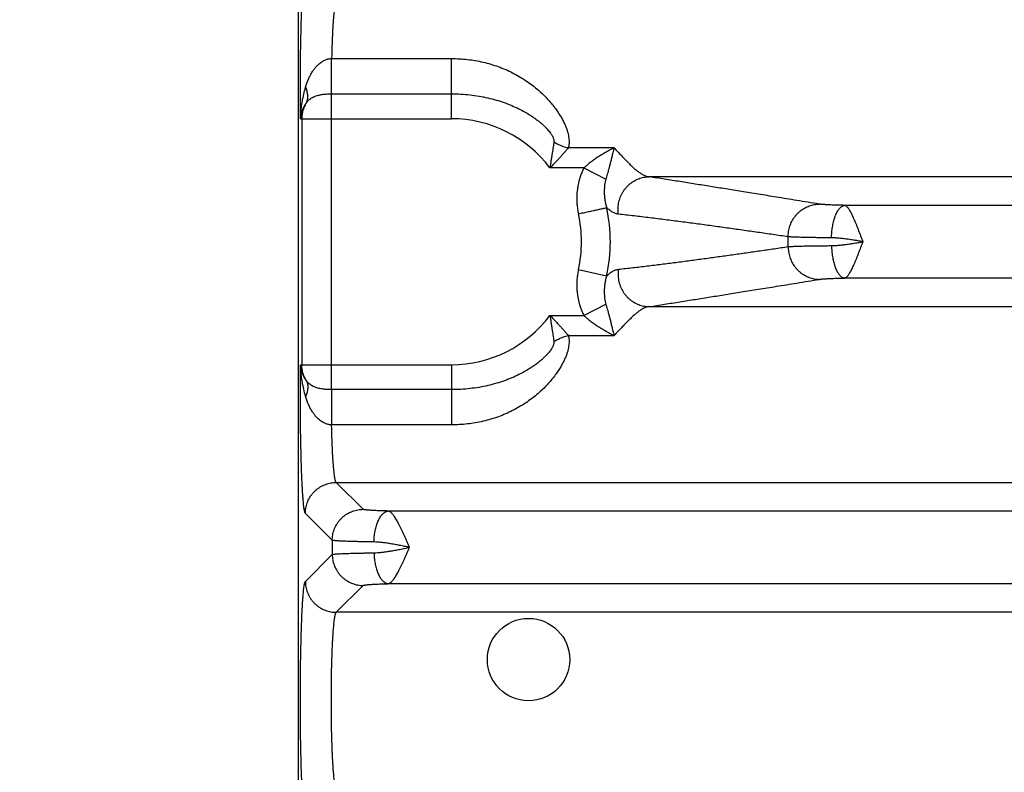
# Model space of a CAD drawing. Header units: inches. Extents: x 0 to 22, y 0 to 17.
# Tile 4 of 42: x 1.9 to 3.1, y 5.1 to 6. Entities that reach past the tile are written whole.
import ezdxf

# ---------------------------------------------------------------- set-up
doc = ezdxf.new("R2010")
doc.units = ezdxf.units.IN
doc.header["$LTSCALE"] = 1.21
doc.header["$MEASUREMENT"] = 0
doc.layers.get('0').update_dxf_attribs({"linetype": 'CONTINUOUS'})
doc.layers.add('DIMENSIONS', color=7, linetype='CONTINUOUS')
doc.styles.get("Standard").update_dxf_attribs({"font": 'txt', "width": 0.8})
doc.dimstyles.new('DIMSTYLE_1', dxfattribs={"dimtxt": 0.125, "dimasz": 0.18, "dimexe": 0.18, "dimexo": 0.0625, "dimgap": 0.09, "dimtad": 0, "dimtih": 1, "dimtoh": 1, "dimdec": 3, "dimzin": 4, "dimdsep": 46, "dimtxsty": 'STANDARD', "dimblk": '_FILLED', "dimblk1": '_FILLED', "dimblk2": '_FILLED', "dimcen": 0.09, "dimadec": 0, "dimazin": 0, "dimtp": 0.01, "dimtm": 0.01, "dimtfac": 1, "dimtdec": 3, "dimtofl": 0, "dimtmove": 0, "dimatfit": 3, "dimldrblk": '_FILLED', "dimfxl": 1, "dimtolj": 1, "dimtzin": 4, "dimarcsym": 0})

# ---------------------------------------------------------------- blocks, each defined once
blk = doc.blocks.new('_FILLED')
at = {"color": 0, "linetype": 'BYBLOCK'}
blk.add_solid([(0, 0), (-1, 0.1736), (-1, -0.1736)], dxfattribs=at)
blk = doc.blocks.new('*D0')
at = {"layer": 'DIMENSIONS', "color": 2, "linetype": 'CONTINUOUS'}
for p, q in [((3.9659, 5.7076), (3.9659, 3.1427)), ((2.2314, 3.9664), (2.2314, 3.1427)), ((2.2314, 3.2677), (1.8714, 3.2677)), ((3.9659, 3.2677), (4.3259, 3.2677))]:
    blk.add_line(p, q, dxfattribs=at)
at = {"layer": 'DIMENSIONS', "color": 2, "linetype": 'CONTINUOUS', "xscale": 0.18, "yscale": 0.18, "zscale": 0.18}
blk.add_blockref('_FILLED', (2.2314, 3.2677), dxfattribs=at)
at = {"layer": 'DIMENSIONS', "color": 2, "linetype": 'CONTINUOUS', "xscale": 0.18, "yscale": 0.18, "zscale": 0.18, "rotation": 180}
blk.add_blockref('_FILLED', (3.9659, 3.2677), dxfattribs=at)
at = {"layer": 'DIMENSIONS', "color": 2, "linetype": 'CONTINUOUS', "width": 0.8}
for s, p in [('[', (3.0614, 3.2052)), (']', (3.6614, 3.2052)), ('1.735', (2.4364, 3.2052)), ('44.06', (3.1614, 3.2052))]:
    blk.add_text(s, height=0.125, dxfattribs=at).set_placement(p)

msp = doc.modelspace()

# ---------------------------------------------------------------- linework, layer by layer
at = {"color": 7, "linetype": 'CONTINUOUS'}
for p, q in [((2.2314, 7.4003), (2.2314, 4.1176)), ((2.2745, 5.9894), (2.4294, 5.9894)), ((2.4294, 5.9116), (2.4294, 5.9894)), ((2.2744, 5.5616), (2.2744, 5.9439)), ((2.2744, 5.9439), (2.4294, 5.9439)), ((2.2343, 5.9116), (2.4294, 5.9116)), ((2.2359, 5.9116), (2.2359, 5.5938)), ((2.6394, 5.8739), (2.5803, 5.8739)), ((2.6004, 5.848), (2.5566, 5.848)), ((2.6004, 5.848), (2.6288, 5.8334)), ((3.751, 5.8366), (2.6848, 5.8366)), ((3.7665, 5.7997), (2.9374, 5.7997)), ((2.5934, 5.7167), (2.6298, 5.7087)), ((3.7665, 5.7058), (2.9374, 5.7058)), ((2.6004, 5.6574), (2.6288, 5.6721)), ((2.6848, 5.6688), (3.751, 5.6688)), ((2.5566, 5.6574), (2.6004, 5.6574)), ((2.5803, 5.6315), (2.6394, 5.6315)), ((2.2343, 5.5938), (2.4294, 5.5938)), ((2.4294, 5.5938), (2.4294, 5.516)), ((2.4294, 5.5616), (2.2744, 5.5616)), ((2.4294, 5.516), (2.2745, 5.516)), ((2.3152, 5.4069), (2.2805, 5.4416)), ((2.2805, 5.4416), (5.6513, 5.4416)), ((2.2753, 5.3669), (2.2405, 5.4017)), ((5.5842, 5.4047), (2.3476, 5.4047)), ((2.2753, 5.3669), (2.2753, 5.3485)), ((2.2405, 5.3138), (2.2753, 5.3485)), ((2.2805, 5.2738), (2.3152, 5.3085)), ((5.5842, 5.3108), (2.3476, 5.3108)), ((5.6513, 5.2738), (2.2805, 5.2738))]:
    msp.add_line(p, q, dxfattribs=at)
msp.add_circle((2.5289, 5.2127), 0.0532, dxfattribs=at)
for radius, start, end in [(0.1589, 36.8589, 90), (0.1679, 347.6098, 12.3903), (0.2052, 347.61, 12.3893), (0.435, 359.1688, 0.8312), (0.1589, 270, 323.1429)]:
    msp.add_arc((2.4294, 5.7527), radius, start, end, dxfattribs=at)
for points, knots in [([(2.2343, 5.9116), (2.2343, 5.9147), (2.2342, 5.9208), (2.2342, 5.93), (2.2341, 5.9393), (2.2341, 5.9487), (2.2341, 5.9582), (2.2341, 5.9676), (2.2342, 5.9769), (2.2343, 5.9862), (2.2344, 5.9953), (2.2345, 6.0042), (2.2347, 6.013), (2.2349, 6.0214), (2.2351, 6.0297), (2.2353, 6.0376), (2.2355, 6.0452), (2.2358, 6.0524), (2.2361, 6.0593), (2.2364, 6.0657), (2.2367, 6.0717), (2.237, 6.0773), (2.2374, 6.0823), (2.2377, 6.0869), (2.2381, 6.0909), (2.2385, 6.0944), (2.2389, 6.0974), (2.2393, 6.0998), (2.2396, 6.1016), (2.24, 6.1029), (2.2403, 6.1036), (2.2405, 6.1038)], [0, 0, 0, 0, 0.047111, 0.095069, 0.143652, 0.192627, 0.241748, 0.29077, 0.339445, 0.387538, 0.434873, 0.481302, 0.52668, 0.570858, 0.613662, 0.654917, 0.694461, 0.732139, 0.767797, 0.8013, 0.832524, 0.861362, 0.887727, 0.911529, 0.932673, 0.951057, 0.966598, 0.979247, 0.988986, 0.995852, 1, 1, 1, 1]), ([(2.2805, 6.0638), (2.2803, 6.0637), (2.28, 6.0631), (2.2795, 6.0621), (2.2791, 6.0605), (2.2787, 6.0585), (2.2783, 6.0561), (2.2779, 6.0531), (2.2775, 6.0498), (2.2772, 6.046), (2.2768, 6.0418), (2.2765, 6.0373), (2.2761, 6.0323), (2.2758, 6.027), (2.2755, 6.0214), (2.2753, 6.0155), (2.275, 6.0093), (2.2748, 6.0029), (2.2746, 5.9962), (2.2745, 5.9917), (2.2745, 5.9894)], [0, 0, 0, 0, 0.009554, 0.024716, 0.045896, 0.073156, 0.106452, 0.14569, 0.19074, 0.241427, 0.297529, 0.358813, 0.425028, 0.495889, 0.571074, 0.650244, 0.733067, 0.819204, 0.908301, 1, 1, 1, 1]), ([(2.2408, 5.9523), (2.2413, 5.954), (2.2424, 5.9575), (2.2443, 5.9624), (2.2465, 5.9672), (2.2489, 5.9714), (2.2514, 5.9752), (2.254, 5.9784), (2.2565, 5.981), (2.2589, 5.9831), (2.2612, 5.9848), (2.2634, 5.9862), (2.2655, 5.9873), (2.2674, 5.9881), (2.2693, 5.9887), (2.271, 5.9891), (2.2728, 5.9893), (2.2739, 5.9894), (2.2745, 5.9894)], [0, 0, 0, 0, 0.10128, 0.201942, 0.300043, 0.393309, 0.478691, 0.554673, 0.621817, 0.681634, 0.73516, 0.783247, 0.826554, 0.865761, 0.901712, 0.935369, 0.967763, 1, 1, 1, 1]), ([(2.2744, 5.9439), (2.2744, 5.9445), (2.2744, 5.9458), (2.2744, 5.9479), (2.2744, 5.9502), (2.2744, 5.9527), (2.2744, 5.9553), (2.2744, 5.9581), (2.2744, 5.961), (2.2745, 5.9641), (2.2745, 5.9672), (2.2745, 5.9703), (2.2745, 5.9735), (2.2745, 5.9768), (2.2745, 5.98), (2.2745, 5.9832), (2.2745, 5.9863), (2.2745, 5.9884), (2.2745, 5.9894)], [0, 0, 0, 0, 0.041458, 0.087597, 0.13809, 0.192584, 0.250697, 0.31202, 0.376122, 0.442554, 0.510849, 0.580528, 0.651101, 0.722072, 0.792944, 0.863218, 0.932401, 1, 1, 1, 1]), ([(2.4294, 5.9894), (2.4328, 5.9894), (2.4397, 5.9892), (2.4499, 5.9883), (2.4601, 5.9869), (2.4702, 5.9849), (2.4801, 5.9822), (2.4898, 5.9791), (2.4992, 5.9753), (2.5083, 5.9711), (2.5169, 5.9664), (2.525, 5.9614), (2.5325, 5.956), (2.5395, 5.9504), (2.5459, 5.9448), (2.5517, 5.939), (2.5568, 5.9334), (2.5614, 5.9278), (2.5655, 5.9223), (2.569, 5.917), (2.572, 5.9119), (2.5745, 5.907), (2.5766, 5.9024), (2.5783, 5.8981), (2.5796, 5.8939), (2.5805, 5.8901), (2.581, 5.8864), (2.5813, 5.883), (2.5813, 5.8798), (2.5809, 5.8768), (2.5805, 5.8748), (2.5803, 5.8739)], [0, 0, 0, 0, 0.048915, 0.098023, 0.147198, 0.196327, 0.245303, 0.294008, 0.342304, 0.389983, 0.436783, 0.482435, 0.526674, 0.569267, 0.610021, 0.648794, 0.685498, 0.720076, 0.752511, 0.7828, 0.810975, 0.837078, 0.861189, 0.883415, 0.903896, 0.922819, 0.94036, 0.956707, 0.971982, 0.986369, 1, 1, 1, 1]), ([(2.2343, 5.9116), (2.2344, 5.9139), (2.2346, 5.9188), (2.2353, 5.9264), (2.2366, 5.9347), (2.2384, 5.9434), (2.24, 5.9493), (2.2408, 5.9523)], [0, 0, 0, 0, 0.167524, 0.353693, 0.556215, 0.772585, 1, 1, 1, 1]), ([(2.2416, 5.9318), (2.2419, 5.9324), (2.2425, 5.9337), (2.2432, 5.9357), (2.2436, 5.9379), (2.2437, 5.9402), (2.2436, 5.9425), (2.2433, 5.9449), (2.2427, 5.9474), (2.2419, 5.9498), (2.2412, 5.9515), (2.2408, 5.9523)], [0, 0, 0, 0, 0.098733, 0.199005, 0.301697, 0.407562, 0.517203, 0.631062, 0.749418, 0.8724, 1, 1, 1, 1]), ([(2.2416, 5.9318), (2.242, 5.9325), (2.2429, 5.9337), (2.2446, 5.9355), (2.2464, 5.9371), (2.2485, 5.9385), (2.2507, 5.9397), (2.2531, 5.9407), (2.2556, 5.9416), (2.2582, 5.9423), (2.2608, 5.9428), (2.2635, 5.9432), (2.2662, 5.9435), (2.269, 5.9437), (2.2717, 5.9438), (2.2735, 5.9439), (2.2744, 5.9439)], [0, 0, 0, 0, 0.064436, 0.129812, 0.196363, 0.264294, 0.333754, 0.404776, 0.47723, 0.550851, 0.625279, 0.700144, 0.77515, 0.850185, 0.925178, 1, 1, 1, 1]), ([(2.4294, 5.9439), (2.4334, 5.9439), (2.4414, 5.9436), (2.4533, 5.9427), (2.4649, 5.941), (2.4762, 5.9388), (2.4871, 5.9359), (2.4975, 5.9326), (2.5072, 5.9288), (2.5159, 5.9248), (2.5236, 5.9208), (2.5301, 5.9169), (2.5357, 5.9132), (2.5404, 5.9097), (2.5445, 5.9064), (2.5479, 5.9034), (2.5509, 5.9005), (2.5533, 5.8979), (2.5554, 5.8955), (2.5571, 5.8933), (2.5585, 5.8913), (2.5596, 5.8895), (2.5605, 5.8878), (2.5611, 5.8863), (2.5615, 5.8849), (2.5618, 5.8837), (2.5618, 5.8827), (2.5618, 5.882), (2.5617, 5.8817)], [0, 0, 0, 0, 0.077846, 0.155132, 0.231446, 0.306376, 0.379372, 0.450112, 0.518223, 0.581238, 0.637194, 0.6861, 0.729164, 0.767138, 0.800664, 0.830309, 0.856526, 0.87971, 0.900185, 0.918235, 0.934092, 0.947985, 0.960112, 0.970635, 0.979692, 0.987465, 0.994163, 1, 1, 1, 1]), ([(2.2343, 5.9116), (2.2344, 5.913), (2.2348, 5.9158), (2.2357, 5.9199), (2.2372, 5.924), (2.2391, 5.928), (2.2407, 5.9306), (2.2416, 5.9318)], [0, 0, 0, 0, 0.189276, 0.385003, 0.58597, 0.791255, 1, 1, 1, 1]), ([(2.2416, 5.9318), (2.2411, 5.9311), (2.2402, 5.9295), (2.2391, 5.9271), (2.2381, 5.9246), (2.2373, 5.9221), (2.2367, 5.9195), (2.2362, 5.9169), (2.2359, 5.9143), (2.2359, 5.9125), (2.2359, 5.9116)], [0, 0, 0, 0, 0.125902, 0.251317, 0.376328, 0.501104, 0.625839, 0.750545, 0.875238, 1, 1, 1, 1]), ([(2.5617, 5.8817), (2.5616, 5.8807), (2.5612, 5.8785), (2.5607, 5.8751), (2.5601, 5.8714), (2.5594, 5.8674), (2.5588, 5.863), (2.5581, 5.8583), (2.5573, 5.8533), (2.5568, 5.8498), (2.5566, 5.848)], [0, 0, 0, 0, 0.092276, 0.193352, 0.3036, 0.423267, 0.552488, 0.691498, 0.840613, 1, 1, 1, 1]), ([(2.5617, 5.8817), (2.5627, 5.8811), (2.5646, 5.88), (2.5676, 5.8784), (2.5706, 5.877), (2.5738, 5.8758), (2.577, 5.8747), (2.5792, 5.8742), (2.5803, 5.8739)], [0, 0, 0, 0, 0.16539, 0.332294, 0.499965, 0.667645, 0.834572, 1, 1, 1, 1]), ([(2.5803, 5.8739), (2.5795, 5.8731), (2.578, 5.8713), (2.5757, 5.8685), (2.573, 5.8656), (2.5702, 5.8624), (2.5671, 5.859), (2.5638, 5.8555), (2.5603, 5.8518), (2.5578, 5.8493), (2.5566, 5.848)], [0, 0, 0, 0, 0.0947, 0.198586, 0.311526, 0.43322, 0.563258, 0.701301, 0.847033, 1, 1, 1, 1]), ([(2.6394, 5.8739), (2.6375, 5.873), (2.6335, 5.8709), (2.6277, 5.8676), (2.6219, 5.8642), (2.6165, 5.8608), (2.6117, 5.8574), (2.6074, 5.8542), (2.6037, 5.8511), (2.6015, 5.849), (2.6004, 5.848)], [0, 0, 0, 0, 0.138838, 0.284573, 0.429669, 0.566998, 0.692718, 0.805871, 0.907803, 1, 1, 1, 1]), ([(2.6394, 5.8739), (2.6389, 5.8719), (2.6379, 5.8679), (2.6365, 5.8622), (2.6352, 5.857), (2.634, 5.8522), (2.6329, 5.8478), (2.6317, 5.8437), (2.6307, 5.84), (2.6297, 5.8366), (2.6291, 5.8344), (2.6288, 5.8334)], [0, 0, 0, 0, 0.152021, 0.291113, 0.418592, 0.536132, 0.644762, 0.74517, 0.837578, 0.92245, 1, 1, 1, 1]), ([(2.6394, 5.8739), (2.6411, 5.8722), (2.6442, 5.8689), (2.6488, 5.8641), (2.6532, 5.8595), (2.6573, 5.8552), (2.6613, 5.8513), (2.665, 5.8478), (2.6686, 5.8447), (2.6721, 5.8421), (2.6754, 5.84), (2.6786, 5.8383), (2.6817, 5.8372), (2.6838, 5.8367), (2.6848, 5.8366)], [0, 0, 0, 0, 0.118163, 0.230586, 0.33685, 0.436616, 0.529662, 0.615844, 0.695167, 0.767758, 0.833891, 0.894106, 0.949183, 1, 1, 1, 1]), ([(2.6004, 5.848), (2.5996, 5.8464), (2.598, 5.8431), (2.596, 5.8378), (2.5942, 5.8322), (2.5929, 5.8264), (2.5919, 5.8203), (2.5913, 5.8141), (2.5911, 5.8078), (2.5914, 5.8014), (2.5922, 5.7951), (2.5929, 5.7908), (2.5934, 5.7887)], [0, 0, 0, 0, 0.089228, 0.182208, 0.278412, 0.377264, 0.47817, 0.580629, 0.684338, 0.789006, 0.89433, 1, 1, 1, 1]), ([(2.6288, 5.8334), (2.6284, 5.8322), (2.6278, 5.8298), (2.6272, 5.8258), (2.6268, 5.8214), (2.6266, 5.8166), (2.6269, 5.8116), (2.6275, 5.8065), (2.6284, 5.8016), (2.6293, 5.7983), (2.6298, 5.7967)], [0, 0, 0, 0, 0.094736, 0.203968, 0.324748, 0.454406, 0.590138, 0.728594, 0.866391, 1, 1, 1, 1]), ([(2.645, 5.7883), (2.6448, 5.7895), (2.6446, 5.7919), (2.6445, 5.7955), (2.6448, 5.799), (2.6453, 5.8026), (2.6461, 5.8061), (2.6472, 5.8095), (2.6486, 5.8128), (2.6502, 5.816), (2.6521, 5.819), (2.6543, 5.8218), (2.6567, 5.8245), (2.6592, 5.8269), (2.662, 5.8291), (2.6649, 5.831), (2.668, 5.8327), (2.6712, 5.8341), (2.6745, 5.8352), (2.6779, 5.836), (2.6813, 5.8365), (2.6836, 5.8366), (2.6848, 5.8366)], [0, 0, 0, 0, 0.05057, 0.101209, 0.151892, 0.20259, 0.253278, 0.303927, 0.354512, 0.405008, 0.455393, 0.505649, 0.555761, 0.605718, 0.655513, 0.705144, 0.754616, 0.803935, 0.853115, 0.902171, 0.951125, 1, 1, 1, 1]), ([(2.9047, 5.8013), (2.895, 5.8029), (2.8765, 5.8059), (2.8501, 5.8102), (2.8263, 5.8141), (2.8044, 5.8176), (2.7839, 5.8209), (2.764, 5.8241), (2.7443, 5.8272), (2.7246, 5.8304), (2.7047, 5.8335), (2.6914, 5.8356), (2.6848, 5.8366)], [0, 0, 0, 0, 0.133447, 0.252382, 0.359649, 0.458105, 0.550635, 0.64014, 0.729347, 0.81914, 0.909402, 1, 1, 1, 1]), ([(2.5934, 5.7887), (2.5945, 5.789), (2.5967, 5.7895), (2.5999, 5.7902), (2.6031, 5.7909), (2.6062, 5.7916), (2.6093, 5.7922), (2.6122, 5.7929), (2.615, 5.7935), (2.6176, 5.794), (2.62, 5.7946), (2.6222, 5.7951), (2.6242, 5.7955), (2.6259, 5.7959), (2.6275, 5.7962), (2.6287, 5.7965), (2.6295, 5.7967), (2.6298, 5.7967)], [0, 0, 0, 0, 0.090231, 0.179774, 0.267948, 0.354081, 0.43752, 0.517629, 0.593799, 0.665451, 0.732038, 0.793055, 0.848036, 0.896564, 0.938268, 0.972832, 1, 1, 1, 1]), ([(2.645, 5.7883), (2.6444, 5.7884), (2.6431, 5.7886), (2.6413, 5.7892), (2.6394, 5.7899), (2.6375, 5.7909), (2.6356, 5.792), (2.6337, 5.7934), (2.6317, 5.795), (2.6304, 5.7961), (2.6298, 5.7967)], [0, 0, 0, 0, 0.105913, 0.214767, 0.327999, 0.446866, 0.572538, 0.706018, 0.848245, 1, 1, 1, 1]), ([(2.8644, 5.759), (2.8644, 5.7602), (2.8645, 5.7625), (2.8649, 5.7659), (2.8656, 5.7693), (2.8665, 5.7726), (2.8677, 5.7759), (2.8692, 5.779), (2.8709, 5.782), (2.8728, 5.7848), (2.875, 5.7875), (2.8773, 5.79), (2.8799, 5.7923), (2.8826, 5.7943), (2.8855, 5.7961), (2.8885, 5.7977), (2.8916, 5.799), (2.8948, 5.8), (2.8981, 5.8007), (2.9014, 5.8012), (2.9036, 5.8013), (2.9047, 5.8013)], [0, 0, 0, 0, 0.053337, 0.1067, 0.160065, 0.213406, 0.266698, 0.319919, 0.373046, 0.426062, 0.47895, 0.531697, 0.584295, 0.636739, 0.689029, 0.741167, 0.793162, 0.845026, 0.896774, 0.948425, 1, 1, 1, 1]), ([(2.9374, 5.7997), (2.9361, 5.7997), (2.9336, 5.7998), (2.9299, 5.7999), (2.9263, 5.8), (2.923, 5.8001), (2.9198, 5.8002), (2.9168, 5.8003), (2.9141, 5.8005), (2.9117, 5.8006), (2.9095, 5.8008), (2.9077, 5.801), (2.9061, 5.8011), (2.9052, 5.8013), (2.9047, 5.8013)], [0, 0, 0, 0, 0.117656, 0.23134, 0.340278, 0.443696, 0.540893, 0.631221, 0.71406, 0.788869, 0.855198, 0.91265, 0.960953, 1, 1, 1, 1]), ([(2.9204, 5.7578), (2.9205, 5.759), (2.9205, 5.7613), (2.9208, 5.7649), (2.9211, 5.7683), (2.9216, 5.7717), (2.9222, 5.775), (2.9229, 5.7782), (2.9237, 5.7812), (2.9246, 5.7841), (2.9256, 5.7868), (2.9266, 5.7892), (2.9278, 5.7915), (2.929, 5.7935), (2.9303, 5.7952), (2.9317, 5.7967), (2.933, 5.7979), (2.9345, 5.7988), (2.9359, 5.7994), (2.9369, 5.7996), (2.9374, 5.7997)], [0, 0, 0, 0, 0.074355, 0.148322, 0.221454, 0.293314, 0.363478, 0.431542, 0.497128, 0.55989, 0.619518, 0.675754, 0.728396, 0.777312, 0.822463, 0.86392, 0.901898, 0.936794, 0.969216, 1, 1, 1, 1]), ([(2.9611, 5.7528), (2.9606, 5.7541), (2.9595, 5.7567), (2.9581, 5.7607), (2.9566, 5.7646), (2.9551, 5.7685), (2.9537, 5.7722), (2.9522, 5.7757), (2.9508, 5.7791), (2.9494, 5.7823), (2.9481, 5.7853), (2.9467, 5.7881), (2.9454, 5.7906), (2.9442, 5.7928), (2.943, 5.7947), (2.9418, 5.7963), (2.9406, 5.7976), (2.9395, 5.7987), (2.9385, 5.7994), (2.9377, 5.7996), (2.9374, 5.7997)], [0, 0, 0, 0, 0.079859, 0.159606, 0.238207, 0.315172, 0.390014, 0.462236, 0.53134, 0.596877, 0.658444, 0.715696, 0.768341, 0.816106, 0.858852, 0.896555, 0.929027, 0.956613, 0.980188, 1, 1, 1, 1]), ([(2.8644, 5.759), (2.8578, 5.76), (2.8447, 5.7619), (2.825, 5.7648), (2.8052, 5.7676), (2.7854, 5.7704), (2.7656, 5.7732), (2.7457, 5.7759), (2.7257, 5.7785), (2.7057, 5.7811), (2.6855, 5.7836), (2.6653, 5.7861), (2.6518, 5.7876), (2.645, 5.7883)], [0, 0, 0, 0, 0.090107, 0.180021, 0.270002, 0.360309, 0.450965, 0.541613, 0.632313, 0.723578, 0.815464, 0.907697, 1, 1, 1, 1]), ([(2.9204, 5.7578), (2.9184, 5.7578), (2.9144, 5.7578), (2.9084, 5.7579), (2.9027, 5.7579), (2.8973, 5.758), (2.8922, 5.7581), (2.8874, 5.7582), (2.883, 5.7583), (2.8789, 5.7584), (2.8752, 5.7585), (2.8719, 5.7586), (2.869, 5.7587), (2.8666, 5.7589), (2.8651, 5.759), (2.8644, 5.759)], [0, 0, 0, 0, 0.109812, 0.215768, 0.317362, 0.41411, 0.505554, 0.591256, 0.670807, 0.743828, 0.809971, 0.868924, 0.920407, 0.96417, 1, 1, 1, 1]), ([(2.9611, 5.7527), (2.9589, 5.7531), (2.9547, 5.7538), (2.9484, 5.7549), (2.9422, 5.7558), (2.9362, 5.7566), (2.9306, 5.7572), (2.9254, 5.7576), (2.922, 5.7578), (2.9204, 5.7578)], [0, 0, 0, 0, 0.159106, 0.31593, 0.468888, 0.616029, 0.75507, 0.883659, 1, 1, 1, 1]), ([(2.9204, 5.7477), (2.922, 5.7477), (2.9254, 5.7478), (2.9306, 5.7482), (2.9362, 5.7488), (2.9422, 5.7496), (2.9483, 5.7506), (2.9547, 5.7516), (2.9589, 5.7523), (2.9611, 5.7527)], [0, 0, 0, 0, 0.116437, 0.244998, 0.383973, 0.531003, 0.68391, 0.840745, 1, 1, 1, 1]), ([(2.9374, 5.7058), (2.9377, 5.7058), (2.9385, 5.7061), (2.9395, 5.7068), (2.9406, 5.7078), (2.9418, 5.7091), (2.943, 5.7107), (2.9442, 5.7127), (2.9454, 5.7149), (2.9467, 5.7174), (2.9481, 5.7201), (2.9494, 5.7231), (2.9508, 5.7263), (2.9522, 5.7297), (2.9537, 5.7333), (2.9551, 5.737), (2.9566, 5.7408), (2.9581, 5.7448), (2.9596, 5.7487), (2.9606, 5.7514), (2.9611, 5.7528)], [0, 0, 0, 0, 0.019774, 0.043337, 0.071031, 0.103467, 0.141085, 0.183814, 0.23153, 0.284121, 0.341339, 0.402863, 0.468333, 0.537357, 0.609525, 0.684359, 0.761322, 0.839866, 0.919448, 1, 1, 1, 1]), ([(2.645, 5.7171), (2.6512, 5.7178), (2.6636, 5.7192), (2.6822, 5.7214), (2.7007, 5.7237), (2.7191, 5.726), (2.7374, 5.7284), (2.7557, 5.7309), (2.7739, 5.7334), (2.7921, 5.7359), (2.8102, 5.7385), (2.8283, 5.7411), (2.8463, 5.7437), (2.8584, 5.7455), (2.8644, 5.7464)], [0, 0, 0, 0, 0.08466, 0.16933, 0.253747, 0.337643, 0.420888, 0.503872, 0.586945, 0.669916, 0.752563, 0.834999, 0.917415, 1, 1, 1, 1]), ([(2.8644, 5.7464), (2.8651, 5.7465), (2.8666, 5.7466), (2.869, 5.7467), (2.8719, 5.7468), (2.8752, 5.7469), (2.8789, 5.747), (2.883, 5.7472), (2.8874, 5.7473), (2.8922, 5.7473), (2.8973, 5.7474), (2.9027, 5.7475), (2.9084, 5.7476), (2.9144, 5.7476), (2.9184, 5.7476), (2.9204, 5.7477)], [0, 0, 0, 0, 0.03583, 0.079593, 0.131076, 0.190029, 0.256173, 0.329193, 0.408744, 0.494446, 0.585889, 0.682637, 0.784231, 0.890187, 1, 1, 1, 1]), ([(2.8644, 5.7464), (2.8644, 5.7453), (2.8645, 5.7429), (2.8649, 5.7395), (2.8656, 5.7361), (2.8665, 5.7328), (2.8677, 5.7295), (2.8692, 5.7264), (2.8709, 5.7234), (2.8728, 5.7206), (2.875, 5.7179), (2.8773, 5.7154), (2.8799, 5.7132), (2.8826, 5.7111), (2.8855, 5.7093), (2.8885, 5.7078), (2.8916, 5.7065), (2.8948, 5.7054), (2.8981, 5.7047), (2.9014, 5.7042), (2.9036, 5.7041), (2.9047, 5.7041)], [0, 0, 0, 0, 0.053337, 0.106699, 0.160064, 0.213404, 0.266696, 0.319916, 0.373043, 0.426059, 0.478946, 0.531694, 0.584292, 0.636736, 0.689026, 0.741164, 0.79316, 0.845024, 0.896772, 0.948424, 1, 1, 1, 1]), ([(2.9204, 5.7477), (2.9205, 5.7465), (2.9205, 5.7441), (2.9208, 5.7406), (2.9211, 5.7371), (2.9216, 5.7337), (2.9222, 5.7304), (2.9229, 5.7272), (2.9237, 5.7242), (2.9246, 5.7213), (2.9256, 5.7187), (2.9266, 5.7162), (2.9278, 5.7139), (2.929, 5.7119), (2.9303, 5.7102), (2.9317, 5.7087), (2.933, 5.7075), (2.9345, 5.7066), (2.9359, 5.706), (2.9369, 5.7058), (2.9374, 5.7058)], [0, 0, 0, 0, 0.074354, 0.14832, 0.221452, 0.293311, 0.363474, 0.431538, 0.497124, 0.559885, 0.619514, 0.675751, 0.728393, 0.77731, 0.822461, 0.863918, 0.901897, 0.936793, 0.969216, 1, 1, 1, 1]), ([(2.5934, 5.7167), (2.5929, 5.7146), (2.5922, 5.7104), (2.5914, 5.704), (2.5911, 5.6977), (2.5913, 5.6914), (2.5919, 5.6851), (2.5929, 5.6791), (2.5942, 5.6732), (2.596, 5.6676), (2.598, 5.6623), (2.5996, 5.659), (2.6004, 5.6574)], [0, 0, 0, 0, 0.105322, 0.210505, 0.315181, 0.418992, 0.521589, 0.622615, 0.721549, 0.8178, 0.910793, 1, 1, 1, 1]), ([(2.6298, 5.7087), (2.6305, 5.7093), (2.6318, 5.7105), (2.6339, 5.7121), (2.6358, 5.7135), (2.6377, 5.7147), (2.6396, 5.7156), (2.6414, 5.7163), (2.6432, 5.7168), (2.6444, 5.717), (2.645, 5.7171)], [0, 0, 0, 0, 0.16011, 0.306912, 0.442195, 0.567597, 0.684643, 0.794759, 0.899379, 1, 1, 1, 1]), ([(2.645, 5.7171), (2.6448, 5.7159), (2.6446, 5.7136), (2.6445, 5.71), (2.6448, 5.7064), (2.6453, 5.7028), (2.6461, 5.6993), (2.6472, 5.6959), (2.6486, 5.6926), (2.6502, 5.6895), (2.6521, 5.6864), (2.6543, 5.6836), (2.6567, 5.681), (2.6592, 5.6785), (2.662, 5.6764), (2.6649, 5.6744), (2.668, 5.6727), (2.6712, 5.6714), (2.6745, 5.6703), (2.6779, 5.6695), (2.6813, 5.6689), (2.6836, 5.6688), (2.6848, 5.6688)], [0, 0, 0, 0, 0.050572, 0.101213, 0.151897, 0.202597, 0.253285, 0.303935, 0.35452, 0.405017, 0.455402, 0.505658, 0.555769, 0.605725, 0.65552, 0.705151, 0.754621, 0.803939, 0.853118, 0.902173, 0.951126, 1, 1, 1, 1]), ([(2.6298, 5.7087), (2.6293, 5.7071), (2.6284, 5.7039), (2.6275, 5.6989), (2.6269, 5.6938), (2.6266, 5.6888), (2.6268, 5.6841), (2.6272, 5.6796), (2.6278, 5.6757), (2.6284, 5.6732), (2.6288, 5.6721)], [0, 0, 0, 0, 0.133699, 0.271501, 0.409918, 0.545565, 0.675104, 0.795793, 0.905043, 1, 1, 1, 1]), ([(2.6848, 5.6688), (2.6914, 5.6698), (2.7047, 5.6719), (2.7246, 5.6751), (2.7443, 5.6782), (2.764, 5.6814), (2.7839, 5.6845), (2.8044, 5.6878), (2.8263, 5.6914), (2.8501, 5.6952), (2.8765, 5.6995), (2.895, 5.7025), (2.9047, 5.7041)], [0, 0, 0, 0, 0.090598, 0.18086, 0.270653, 0.35986, 0.449365, 0.541895, 0.640351, 0.747618, 0.866553, 1, 1, 1, 1]), ([(2.9047, 5.7041), (2.9052, 5.7042), (2.9061, 5.7043), (2.9077, 5.7045), (2.9095, 5.7046), (2.9117, 5.7048), (2.9141, 5.7049), (2.9168, 5.7051), (2.9198, 5.7052), (2.923, 5.7054), (2.9263, 5.7055), (2.9299, 5.7056), (2.9336, 5.7057), (2.9361, 5.7057), (2.9374, 5.7058)], [0, 0, 0, 0, 0.039047, 0.08735, 0.144802, 0.211132, 0.285941, 0.368779, 0.459108, 0.556304, 0.659722, 0.76866, 0.882344, 1, 1, 1, 1]), ([(2.6288, 5.6721), (2.6291, 5.671), (2.6297, 5.6688), (2.6307, 5.6654), (2.6317, 5.6617), (2.6329, 5.6576), (2.634, 5.6532), (2.6353, 5.6484), (2.6365, 5.6431), (2.6379, 5.6375), (2.6389, 5.6335), (2.6394, 5.6315)], [0, 0, 0, 0, 0.077629, 0.1626, 0.255163, 0.355819, 0.464854, 0.582849, 0.710644, 0.849504, 1, 1, 1, 1]), ([(2.6848, 5.6688), (2.6838, 5.6687), (2.6817, 5.6683), (2.6786, 5.6671), (2.6754, 5.6655), (2.6721, 5.6634), (2.6686, 5.6607), (2.6651, 5.6577), (2.6613, 5.6541), (2.6574, 5.6502), (2.6532, 5.646), (2.6489, 5.6414), (2.6442, 5.6365), (2.6411, 5.6332), (2.6394, 5.6315)], [0, 0, 0, 0, 0.050728, 0.105626, 0.165685, 0.2317, 0.304176, 0.383462, 0.469719, 0.562908, 0.662877, 0.769328, 0.881855, 1, 1, 1, 1]), ([(2.5566, 5.6574), (2.5568, 5.6556), (2.5573, 5.6521), (2.5581, 5.6471), (2.5588, 5.6424), (2.5594, 5.6381), (2.5601, 5.634), (2.5607, 5.6303), (2.5612, 5.6269), (2.5616, 5.6247), (2.5617, 5.6237)], [0, 0, 0, 0, 0.159389, 0.3085, 0.447504, 0.576721, 0.696388, 0.806638, 0.907718, 1, 1, 1, 1]), ([(2.5566, 5.6574), (2.5578, 5.6561), (2.5603, 5.6536), (2.5638, 5.65), (2.5671, 5.6464), (2.5702, 5.643), (2.573, 5.6399), (2.5757, 5.6369), (2.578, 5.6341), (2.5795, 5.6324), (2.5803, 5.6315)], [0, 0, 0, 0, 0.152964, 0.298691, 0.436728, 0.566762, 0.688456, 0.8014, 0.905291, 1, 1, 1, 1]), ([(2.6004, 5.6574), (2.6015, 5.6564), (2.6037, 5.6543), (2.6074, 5.6513), (2.6117, 5.648), (2.6165, 5.6447), (2.6219, 5.6412), (2.6277, 5.6378), (2.6335, 5.6346), (2.6375, 5.6325), (2.6394, 5.6315)], [0, 0, 0, 0, 0.092367, 0.194462, 0.307751, 0.43353, 0.570711, 0.715351, 0.86077, 1, 1, 1, 1]), ([(2.5803, 5.6315), (2.5805, 5.6306), (2.5809, 5.6287), (2.5813, 5.6256), (2.5813, 5.6224), (2.581, 5.6189), (2.5804, 5.6152), (2.5795, 5.6113), (2.5782, 5.6072), (2.5765, 5.6028), (2.5744, 5.5982), (2.5719, 5.5934), (2.5689, 5.5883), (2.5654, 5.5831), (2.5614, 5.5776), (2.5568, 5.5721), (2.5517, 5.5664), (2.5459, 5.5607), (2.5396, 5.555), (2.5326, 5.5495), (2.525, 5.5441), (2.5169, 5.5391), (2.5083, 5.5344), (2.4993, 5.5301), (2.4899, 5.5264), (2.4802, 5.5232), (2.4703, 5.5206), (2.4601, 5.5185), (2.4499, 5.5171), (2.4397, 5.5162), (2.4328, 5.516), (2.4294, 5.516)], [0, 0, 0, 0, 0.013684, 0.028191, 0.043648, 0.06019, 0.077969, 0.097102, 0.117721, 0.139976, 0.163999, 0.189945, 0.217918, 0.247996, 0.280232, 0.314647, 0.351217, 0.389882, 0.430543, 0.473069, 0.517262, 0.562894, 0.609703, 0.657413, 0.705745, 0.754501, 0.803533, 0.852716, 0.901938, 0.951077, 1, 1, 1, 1]), ([(2.5617, 5.6237), (2.5618, 5.6234), (2.5618, 5.6227), (2.5618, 5.6217), (2.5615, 5.6205), (2.5611, 5.6192), (2.5605, 5.6176), (2.5596, 5.616), (2.5585, 5.6141), (2.5571, 5.6121), (2.5554, 5.6099), (2.5533, 5.6075), (2.5508, 5.6049), (2.5479, 5.6021), (2.5445, 5.599), (2.5404, 5.5958), (2.5357, 5.5923), (2.5302, 5.5886), (2.5236, 5.5847), (2.516, 5.5807), (2.5073, 5.5767), (2.4977, 5.5729), (2.4873, 5.5696), (2.4764, 5.5667), (2.465, 5.5644), (2.4533, 5.5628), (2.4414, 5.5618), (2.4334, 5.5616), (2.4294, 5.5616)], [0, 0, 0, 0, 0.005834, 0.012544, 0.020342, 0.029428, 0.039982, 0.052153, 0.066072, 0.081941, 0.099984, 0.120446, 0.143599, 0.169768, 0.19934, 0.232789, 0.270653, 0.313532, 0.362328, 0.418056, 0.480704, 0.548508, 0.619434, 0.692703, 0.767827, 0.844375, 0.921914, 1, 1, 1, 1]), ([(2.5617, 5.6237), (2.5627, 5.6243), (2.5646, 5.6254), (2.5676, 5.627), (2.5706, 5.6284), (2.5738, 5.6296), (2.577, 5.6307), (2.5792, 5.6313), (2.5803, 5.6315)], [0, 0, 0, 0, 0.165399, 0.33231, 0.499987, 0.667666, 0.834587, 1, 1, 1, 1]), ([(2.2405, 5.4017), (2.2403, 5.4019), (2.24, 5.4025), (2.2396, 5.4038), (2.2393, 5.4056), (2.2389, 5.408), (2.2385, 5.411), (2.2381, 5.4145), (2.2377, 5.4186), (2.2374, 5.4231), (2.237, 5.4282), (2.2367, 5.4337), (2.2364, 5.4397), (2.2361, 5.4461), (2.2358, 5.453), (2.2355, 5.4602), (2.2353, 5.4678), (2.2351, 5.4758), (2.2349, 5.484), (2.2347, 5.4925), (2.2345, 5.5012), (2.2344, 5.5101), (2.2343, 5.5192), (2.2342, 5.5285), (2.2341, 5.5378), (2.2341, 5.5473), (2.2341, 5.5567), (2.2341, 5.5661), (2.2342, 5.5755), (2.2342, 5.5847), (2.2343, 5.5908), (2.2343, 5.5938)], [0, 0, 0, 0, 0.004148, 0.011013, 0.020751, 0.033399, 0.048939, 0.067322, 0.088463, 0.112264, 0.138627, 0.167463, 0.198683, 0.232184, 0.267839, 0.305514, 0.345056, 0.386307, 0.429108, 0.473284, 0.518657, 0.565082, 0.612415, 0.660508, 0.709187, 0.758215, 0.807345, 0.856329, 0.904921, 0.952885, 1, 1, 1, 1]), ([(2.2408, 5.5531), (2.24, 5.5561), (2.2384, 5.562), (2.2366, 5.5707), (2.2353, 5.579), (2.2346, 5.5866), (2.2344, 5.5915), (2.2343, 5.5938)], [0, 0, 0, 0, 0.225992, 0.443545, 0.645931, 0.83113, 1, 1, 1, 1]), ([(2.2416, 5.5736), (2.2407, 5.5749), (2.2391, 5.5774), (2.2372, 5.5814), (2.2357, 5.5855), (2.2348, 5.5897), (2.2344, 5.5924), (2.2343, 5.5938)], [0, 0, 0, 0, 0.208738, 0.413955, 0.614871, 0.810597, 1, 1, 1, 1]), ([(2.2416, 5.5736), (2.2411, 5.5744), (2.2402, 5.5759), (2.2391, 5.5783), (2.2381, 5.5808), (2.2373, 5.5833), (2.2367, 5.5859), (2.2362, 5.5885), (2.2359, 5.5912), (2.2359, 5.5929), (2.2359, 5.5938)], [0, 0, 0, 0, 0.125902, 0.251317, 0.376328, 0.501104, 0.625839, 0.750545, 0.875238, 1, 1, 1, 1]), ([(2.2416, 5.5736), (2.2419, 5.573), (2.2425, 5.5717), (2.2432, 5.5697), (2.2436, 5.5675), (2.2437, 5.5653), (2.2436, 5.5629), (2.2433, 5.5605), (2.2427, 5.5581), (2.2419, 5.5556), (2.2412, 5.554), (2.2408, 5.5531)], [0, 0, 0, 0, 0.098733, 0.199006, 0.301698, 0.407563, 0.517204, 0.631062, 0.749418, 0.8724, 1, 1, 1, 1]), ([(2.2744, 5.5616), (2.2735, 5.5616), (2.2717, 5.5616), (2.2689, 5.5617), (2.2662, 5.5619), (2.2635, 5.5622), (2.2608, 5.5626), (2.2581, 5.5632), (2.2555, 5.5639), (2.253, 5.5647), (2.2507, 5.5658), (2.2484, 5.567), (2.2464, 5.5684), (2.2446, 5.5699), (2.2429, 5.5717), (2.242, 5.573), (2.2416, 5.5736)], [0, 0, 0, 0, 0.075064, 0.150396, 0.2258, 0.301048, 0.375947, 0.45026, 0.5237, 0.59598, 0.666854, 0.736181, 0.803985, 0.870419, 0.935682, 1, 1, 1, 1]), ([(2.2744, 5.5616), (2.2744, 5.5609), (2.2744, 5.5596), (2.2744, 5.5575), (2.2744, 5.5552), (2.2744, 5.5527), (2.2744, 5.5501), (2.2744, 5.5473), (2.2744, 5.5444), (2.2745, 5.5414), (2.2745, 5.5383), (2.2745, 5.5351), (2.2745, 5.5319), (2.2745, 5.5287), (2.2745, 5.5255), (2.2745, 5.5223), (2.2745, 5.5191), (2.2745, 5.5171), (2.2745, 5.516)], [0, 0, 0, 0, 0.041456, 0.087592, 0.138083, 0.192575, 0.250686, 0.312006, 0.376108, 0.442539, 0.510834, 0.580513, 0.651087, 0.722061, 0.792935, 0.863212, 0.932399, 1, 1, 1, 1]), ([(2.2745, 5.516), (2.2739, 5.516), (2.2728, 5.5161), (2.271, 5.5164), (2.2692, 5.5168), (2.2674, 5.5174), (2.2654, 5.5182), (2.2633, 5.5193), (2.2612, 5.5206), (2.2588, 5.5224), (2.2564, 5.5245), (2.2539, 5.5271), (2.2514, 5.5303), (2.2488, 5.5341), (2.2464, 5.5383), (2.2443, 5.543), (2.2424, 5.548), (2.2413, 5.5514), (2.2408, 5.5531)], [0, 0, 0, 0, 0.032258, 0.064745, 0.098549, 0.134686, 0.174094, 0.217614, 0.265918, 0.319659, 0.379715, 0.447135, 0.523301, 0.608653, 0.701538, 0.799152, 0.899271, 1, 1, 1, 1]), ([(2.2805, 5.4416), (2.2803, 5.4418), (2.28, 5.4423), (2.2795, 5.4434), (2.2791, 5.4449), (2.2787, 5.4469), (2.2783, 5.4494), (2.2779, 5.4523), (2.2775, 5.4556), (2.2772, 5.4594), (2.2768, 5.4636), (2.2765, 5.4682), (2.2761, 5.4731), (2.2758, 5.4784), (2.2755, 5.484), (2.2753, 5.4899), (2.275, 5.4961), (2.2748, 5.5026), (2.2746, 5.5092), (2.2745, 5.5137), (2.2745, 5.516)], [0, 0, 0, 0, 0.009555, 0.024717, 0.045896, 0.073158, 0.106459, 0.145706, 0.190766, 0.24146, 0.297567, 0.358856, 0.425078, 0.495945, 0.571127, 0.650282, 0.733085, 0.819202, 0.90829, 1, 1, 1, 1]), ([(2.2405, 5.4017), (2.2405, 5.4028), (2.2406, 5.4052), (2.2411, 5.4086), (2.2419, 5.412), (2.2429, 5.4153), (2.2442, 5.4186), (2.2459, 5.4217), (2.2477, 5.4246), (2.2499, 5.4274), (2.2522, 5.4299), (2.2548, 5.4323), (2.2576, 5.4344), (2.2605, 5.4363), (2.2636, 5.4379), (2.2668, 5.4392), (2.2701, 5.4403), (2.2735, 5.4411), (2.277, 5.4415), (2.2793, 5.4416), (2.2805, 5.4416)], [0, 0, 0, 0, 0.055527, 0.111062, 0.166607, 0.222159, 0.277718, 0.333283, 0.388853, 0.444426, 0.5, 0.555575, 0.611148, 0.666717, 0.722282, 0.777842, 0.833394, 0.888938, 0.944474, 1, 1, 1, 1]), ([(2.2753, 5.3669), (2.2753, 5.3681), (2.2754, 5.3704), (2.2758, 5.3739), (2.2766, 5.3773), (2.2776, 5.3806), (2.279, 5.3838), (2.2806, 5.3869), (2.2825, 5.3899), (2.2846, 5.3926), (2.287, 5.3952), (2.2895, 5.3976), (2.2923, 5.3997), (2.2952, 5.4016), (2.2983, 5.4032), (2.3016, 5.4045), (2.3049, 5.4056), (2.3083, 5.4063), (2.3117, 5.4068), (2.3141, 5.4069), (2.3152, 5.4069)], [0, 0, 0, 0, 0.055527, 0.111062, 0.166607, 0.222159, 0.277718, 0.333284, 0.388853, 0.444426, 0.500001, 0.555575, 0.611148, 0.666718, 0.722283, 0.777842, 0.833395, 0.888939, 0.944474, 1, 1, 1, 1]), ([(2.3476, 5.4047), (2.3463, 5.4047), (2.3438, 5.4048), (2.3401, 5.4049), (2.3365, 5.405), (2.3332, 5.4051), (2.3301, 5.4053), (2.3273, 5.4054), (2.3247, 5.4056), (2.3224, 5.4058), (2.3204, 5.4059), (2.3188, 5.4061), (2.3174, 5.4063), (2.3164, 5.4065), (2.3157, 5.4067), (2.3153, 5.4068), (2.3152, 5.4069)], [0, 0, 0, 0, 0.119026, 0.233596, 0.342677, 0.445378, 0.540885, 0.628452, 0.707584, 0.777985, 0.839323, 0.891208, 0.933302, 0.965378, 0.987444, 1, 1, 1, 1]), ([(2.3292, 5.3647), (2.3293, 5.3659), (2.3293, 5.3681), (2.3296, 5.3715), (2.33, 5.3748), (2.3305, 5.3781), (2.3311, 5.3812), (2.3319, 5.3842), (2.3328, 5.3871), (2.3337, 5.3899), (2.3348, 5.3924), (2.336, 5.3948), (2.3372, 5.3969), (2.3386, 5.3988), (2.34, 5.4005), (2.3414, 5.4019), (2.3429, 5.403), (2.3444, 5.4039), (2.346, 5.4044), (2.3471, 5.4046), (2.3476, 5.4047)], [0, 0, 0, 0, 0.072498, 0.144632, 0.215994, 0.286182, 0.354812, 0.421516, 0.485955, 0.54782, 0.606843, 0.662802, 0.715533, 0.764946, 0.811033, 0.853894, 0.893758, 0.931004, 0.96618, 1, 1, 1, 1]), ([(2.3752, 5.3578), (2.3746, 5.3591), (2.3734, 5.3618), (2.3716, 5.3657), (2.3699, 5.3697), (2.3682, 5.3735), (2.3665, 5.3772), (2.3648, 5.3808), (2.3631, 5.3842), (2.3615, 5.3874), (2.3599, 5.3904), (2.3584, 5.3931), (2.3569, 5.3956), (2.3554, 5.3978), (2.354, 5.3997), (2.3526, 5.4014), (2.3513, 5.4027), (2.3501, 5.4037), (2.3488, 5.4044), (2.348, 5.4046), (2.3476, 5.4047)], [0, 0, 0, 0, 0.079291, 0.158304, 0.236142, 0.312344, 0.386448, 0.457981, 0.526464, 0.591464, 0.652598, 0.709557, 0.762076, 0.809905, 0.852946, 0.891217, 0.92455, 0.953314, 0.97837, 1, 1, 1, 1]), ([(2.3292, 5.3647), (2.3273, 5.3647), (2.3236, 5.3648), (2.3181, 5.3649), (2.3128, 5.365), (2.3078, 5.3651), (2.3031, 5.3652), (2.2988, 5.3654), (2.2947, 5.3655), (2.291, 5.3656), (2.2877, 5.3658), (2.2847, 5.3659), (2.2821, 5.3661), (2.28, 5.3662), (2.2782, 5.3664), (2.2768, 5.3666), (2.2759, 5.3667), (2.2754, 5.3668), (2.2753, 5.3669)], [0, 0, 0, 0, 0.106046, 0.207949, 0.305268, 0.397589, 0.484517, 0.565683, 0.640743, 0.709389, 0.771335, 0.826327, 0.874139, 0.914577, 0.947475, 0.972706, 0.990194, 1, 1, 1, 1]), ([(2.3752, 5.3577), (2.373, 5.3582), (2.3688, 5.359), (2.3624, 5.3603), (2.3562, 5.3615), (2.3501, 5.3625), (2.3444, 5.3634), (2.339, 5.3641), (2.3339, 5.3646), (2.3308, 5.3647), (2.3292, 5.3647)], [0, 0, 0, 0, 0.141537, 0.281392, 0.41819, 0.550357, 0.676257, 0.794044, 0.902303, 1, 1, 1, 1]), ([(2.3292, 5.3507), (2.3308, 5.3507), (2.3339, 5.3509), (2.339, 5.3513), (2.3444, 5.352), (2.3501, 5.3529), (2.3562, 5.3539), (2.3624, 5.3551), (2.3688, 5.3564), (2.373, 5.3573), (2.3752, 5.3577)], [0, 0, 0, 0, 0.097785, 0.206044, 0.32379, 0.449628, 0.581709, 0.718513, 0.85836, 1, 1, 1, 1]), ([(2.3476, 5.3108), (2.348, 5.3108), (2.3488, 5.3111), (2.3501, 5.3117), (2.3513, 5.3128), (2.3526, 5.3141), (2.354, 5.3157), (2.3554, 5.3176), (2.3569, 5.3198), (2.3584, 5.3223), (2.3599, 5.325), (2.3615, 5.328), (2.3631, 5.3312), (2.3648, 5.3346), (2.3665, 5.3382), (2.3682, 5.3419), (2.3699, 5.3458), (2.3717, 5.3497), (2.3734, 5.3537), (2.3746, 5.3564), (2.3752, 5.3578)], [0, 0, 0, 0, 0.021583, 0.046665, 0.075545, 0.10885, 0.147048, 0.190086, 0.237878, 0.290357, 0.347304, 0.408419, 0.473375, 0.541802, 0.613303, 0.687421, 0.763637, 0.841424, 0.920264, 1, 1, 1, 1]), ([(2.2753, 5.3485), (2.2754, 5.3486), (2.2759, 5.3487), (2.2768, 5.3489), (2.2782, 5.349), (2.28, 5.3492), (2.2821, 5.3494), (2.2847, 5.3495), (2.2877, 5.3497), (2.291, 5.3498), (2.2947, 5.3499), (2.2988, 5.3501), (2.3031, 5.3502), (2.3078, 5.3503), (2.3128, 5.3504), (2.3181, 5.3505), (2.3236, 5.3506), (2.3273, 5.3507), (2.3292, 5.3507)], [0, 0, 0, 0, 0.009806, 0.027294, 0.052525, 0.085423, 0.125861, 0.173673, 0.228664, 0.29061, 0.359255, 0.434316, 0.515482, 0.602411, 0.694731, 0.792051, 0.893954, 1, 1, 1, 1]), ([(2.2753, 5.3485), (2.2753, 5.3473), (2.2754, 5.345), (2.2758, 5.3416), (2.2766, 5.3382), (2.2776, 5.3348), (2.279, 5.3316), (2.2806, 5.3285), (2.2825, 5.3256), (2.2846, 5.3228), (2.287, 5.3202), (2.2895, 5.3179), (2.2923, 5.3158), (2.2952, 5.3139), (2.2983, 5.3123), (2.3016, 5.3109), (2.3049, 5.3099), (2.3083, 5.3091), (2.3117, 5.3086), (2.3141, 5.3085), (2.3152, 5.3085)], [0, 0, 0, 0, 0.055527, 0.111062, 0.166607, 0.222159, 0.277718, 0.333284, 0.388853, 0.444426, 0.500001, 0.555575, 0.611148, 0.666718, 0.722283, 0.777842, 0.833395, 0.888939, 0.944474, 1, 1, 1, 1]), ([(2.3292, 5.3507), (2.3293, 5.3496), (2.3293, 5.3473), (2.3296, 5.344), (2.33, 5.3406), (2.3305, 5.3374), (2.3311, 5.3342), (2.3319, 5.3312), (2.3328, 5.3283), (2.3337, 5.3256), (2.3348, 5.323), (2.336, 5.3207), (2.3372, 5.3185), (2.3386, 5.3166), (2.34, 5.315), (2.3414, 5.3136), (2.3429, 5.3124), (2.3444, 5.3116), (2.346, 5.311), (2.3471, 5.3108), (2.3476, 5.3108)], [0, 0, 0, 0, 0.072498, 0.144633, 0.215994, 0.286182, 0.354812, 0.421516, 0.485955, 0.54782, 0.606843, 0.662802, 0.715533, 0.764946, 0.811033, 0.853894, 0.893758, 0.931004, 0.96618, 1, 1, 1, 1]), ([(2.2405, 5.0067), (2.2403, 5.0069), (2.24, 5.0075), (2.2396, 5.0088), (2.2393, 5.0106), (2.2389, 5.013), (2.2385, 5.016), (2.2381, 5.0195), (2.2377, 5.0235), (2.2374, 5.028), (2.237, 5.033), (2.2367, 5.0385), (2.2364, 5.0444), (2.2361, 5.0508), (2.2358, 5.0576), (2.2356, 5.0647), (2.2353, 5.0722), (2.2351, 5.0801), (2.2349, 5.0882), (2.2347, 5.0966), (2.2345, 5.1053), (2.2344, 5.1141), (2.2343, 5.1231), (2.2342, 5.1323), (2.2342, 5.1415), (2.2341, 5.1508), (2.2341, 5.1602), (2.2341, 5.1696), (2.2342, 5.1789), (2.2342, 5.1881), (2.2343, 5.1973), (2.2344, 5.2063), (2.2345, 5.2152), (2.2347, 5.2238), (2.2349, 5.2322), (2.2351, 5.2403), (2.2353, 5.2482), (2.2356, 5.2557), (2.2358, 5.2628), (2.2361, 5.2696), (2.2364, 5.276), (2.2367, 5.2819), (2.237, 5.2874), (2.2374, 5.2924), (2.2377, 5.297), (2.2381, 5.301), (2.2385, 5.3044), (2.2389, 5.3074), (2.2393, 5.3098), (2.2396, 5.3116), (2.24, 5.3129), (2.2403, 5.3136), (2.2405, 5.3138)], [0, 0, 0, 0, 0.002615, 0.006935, 0.013038, 0.020928, 0.030582, 0.04197, 0.055056, 0.069797, 0.086134, 0.104006, 0.123346, 0.144082, 0.166138, 0.189432, 0.213874, 0.239375, 0.265843, 0.293176, 0.321274, 0.350035, 0.379351, 0.409114, 0.439213, 0.469537, 0.499974, 0.530411, 0.560736, 0.590835, 0.620598, 0.649915, 0.678676, 0.706776, 0.734113, 0.760582, 0.786086, 0.810532, 0.83383, 0.855888, 0.876627, 0.895971, 0.913844, 0.930184, 0.944928, 0.958017, 0.969408, 0.979063, 0.986955, 0.993062, 0.997384, 1, 1, 1, 1]), ([(2.2405, 5.3138), (2.2405, 5.3126), (2.2406, 5.3103), (2.2411, 5.3068), (2.2419, 5.3034), (2.2429, 5.3001), (2.2442, 5.2969), (2.2459, 5.2938), (2.2477, 5.2908), (2.2499, 5.2881), (2.2522, 5.2855), (2.2548, 5.2831), (2.2576, 5.281), (2.2605, 5.2791), (2.2636, 5.2775), (2.2668, 5.2762), (2.2701, 5.2751), (2.2735, 5.2744), (2.277, 5.2739), (2.2793, 5.2738), (2.2805, 5.2738)], [0, 0, 0, 0, 0.055527, 0.111062, 0.166607, 0.222159, 0.277718, 0.333283, 0.388853, 0.444426, 0.5, 0.555575, 0.611148, 0.666717, 0.722282, 0.777842, 0.833394, 0.888938, 0.944474, 1, 1, 1, 1]), ([(2.3152, 5.3085), (2.3153, 5.3086), (2.3157, 5.3088), (2.3164, 5.309), (2.3174, 5.3091), (2.3188, 5.3093), (2.3204, 5.3095), (2.3224, 5.3097), (2.3247, 5.3098), (2.3273, 5.31), (2.3301, 5.3102), (2.3332, 5.3103), (2.3365, 5.3104), (2.3401, 5.3106), (2.3438, 5.3107), (2.3463, 5.3107), (2.3476, 5.3108)], [0, 0, 0, 0, 0.012555, 0.034619, 0.066693, 0.108784, 0.160666, 0.221999, 0.292394, 0.371519, 0.459081, 0.554586, 0.657285, 0.766364, 0.880929, 1, 1, 1, 1]), ([(2.2805, 5.0466), (2.2803, 5.0468), (2.2799, 5.0473), (2.2795, 5.0484), (2.2791, 5.05), (2.2787, 5.0521), (2.2783, 5.0546), (2.2779, 5.0576), (2.2775, 5.0611), (2.2771, 5.065), (2.2767, 5.0693), (2.2764, 5.074), (2.2761, 5.0791), (2.2758, 5.0845), (2.2755, 5.0903), (2.2752, 5.0964), (2.275, 5.1028), (2.2748, 5.1094), (2.2746, 5.1162), (2.2744, 5.1232), (2.2743, 5.1304), (2.2742, 5.1378), (2.2741, 5.1452), (2.2741, 5.1527), (2.2741, 5.1602), (2.2741, 5.1677), (2.2741, 5.1752), (2.2742, 5.1827), (2.2743, 5.19), (2.2744, 5.1972), (2.2746, 5.2042), (2.2748, 5.2111), (2.275, 5.2177), (2.2752, 5.224), (2.2755, 5.2301), (2.2758, 5.2359), (2.2761, 5.2414), (2.2764, 5.2465), (2.2767, 5.2512), (2.2771, 5.2555), (2.2775, 5.2594), (2.2779, 5.2628), (2.2783, 5.2658), (2.2787, 5.2684), (2.2791, 5.2704), (2.2795, 5.272), (2.2799, 5.2731), (2.2803, 5.2737), (2.2805, 5.2738)], [0, 0, 0, 0, 0.003203, 0.008313, 0.015468, 0.024692, 0.035967, 0.049257, 0.06451, 0.081663, 0.100644, 0.121371, 0.143753, 0.167693, 0.193086, 0.219822, 0.247782, 0.276845, 0.306882, 0.337763, 0.369353, 0.401513, 0.434102, 0.466979, 0.5, 0.533021, 0.565898, 0.598487, 0.630647, 0.662236, 0.693118, 0.723155, 0.752218, 0.780178, 0.806914, 0.832307, 0.856247, 0.878629, 0.899356, 0.918337, 0.93549, 0.950743, 0.964033, 0.975308, 0.984532, 0.991687, 0.996797, 1, 1, 1, 1])]:
    msp.add_open_spline(points, degree=3, knots=knots, dxfattribs=at)

# ---------------------------------------------------------------- dimensions: what is measured, and where the dimension line sits
at = {"layer": 'DIMENSIONS', "color": 2, "linetype": 'CONTINUOUS'}
dim = msp.add_linear_dim(base=(3.9659086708, 3.2677162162), p1=(2.2314086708, 3.9664124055), p2=(3.9659086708, 5.7076141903), dimstyle='DIMSTYLE_1', dxfattribs=at)
dim.commit()
dim.dimension.update_dxf_attribs({"geometry": '*D0', "text_midpoint": (3.0989370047, 3.2677162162), "dimtype": 160})

doc.saveas('drawing.dxf')
